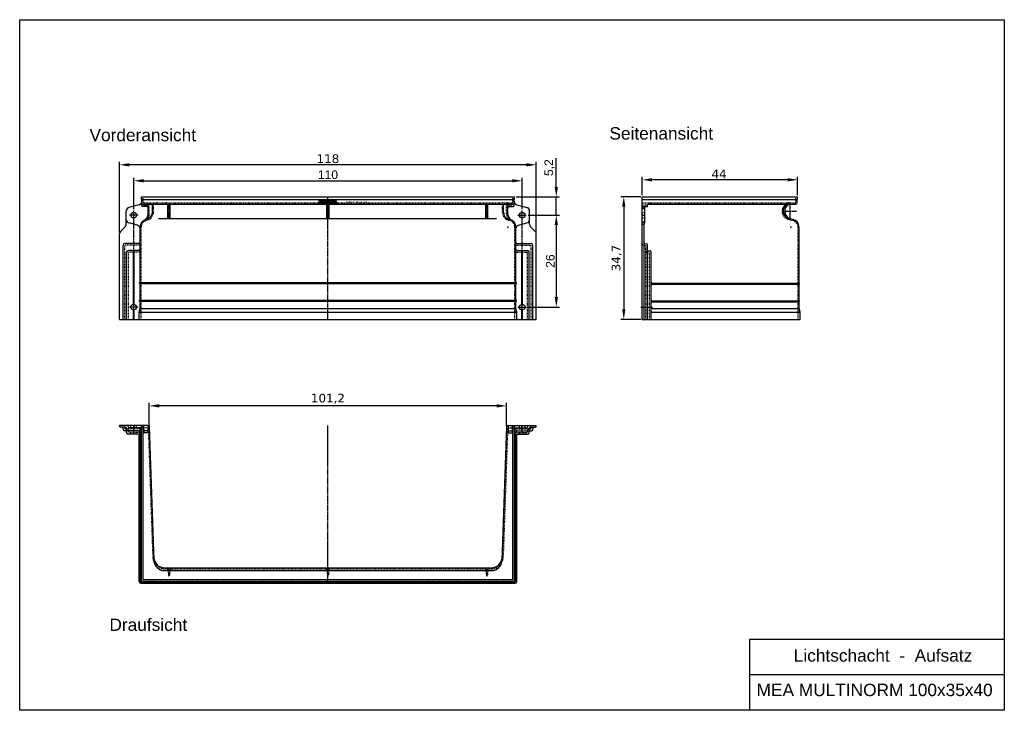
# Model space of a CAD drawing. Header units: millimetres. Extents: x -652 to 2136, y -805 to 1150.
import ezdxf
from ezdxf.enums import TextEntityAlignment as Align

# ---------------------------------------------------------------- set-up
doc = ezdxf.new("R2010")
doc.units = ezdxf.units.MM
doc.linetypes.add('CENTERLI', pattern=[25.4, 19.05, -1.5875, 3.175, -1.5875])
doc.linetypes.add('DOTTED', pattern=[3.175, 1.5875, -1.5875])
doc.layers.add('100', color=10, linetype='Continuous')
doc.layers.add('180', color=90, linetype='DOTTED')
doc.layers.add('Bemassung', color=1, linetype='Continuous', lineweight=25)
doc.styles.get("Standard").update_dxf_attribs({"font": 'arial.ttf'})
doc.dimstyles.new('MEA', dxfattribs={"dimscale": 0, "dimtxt": 3.5, "dimasz": 4, "dimexe": 1.25, "dimexo": 0.625, "dimtad": 1, "dimtxsty": 'Standard', "dimcen": 4, "dimadec": 0, "dimazin": 2, "dimtfac": 1, "dimtmove": 0, "dimatfit": 3, "dimfxl": 1, "dimtvp": 1, "dimtolj": 1, "dimtzin": 0, "dimarcsym": 0})

# ---------------------------------------------------------------- blocks, each defined once
blk = doc.blocks.new('*D14')
at = {"layer": 'Bemassung', "color": 0, "lineweight": -2, "ltscale": 0.3}
for p, q in [((1110.7, 653.1), (1110.7, 705.7)), ((1550.7, 653.1), (1550.7, 705.7)), ((1522.7, 697), (1138.7, 697))]:
    blk.add_line(p, q, dxfattribs=at)
at = {"layer": 'Bemassung', "color": 0, "lineweight": 25, "ltscale": 0.3}
for points in [[(1138.7, 701.6), (1138.7, 692.3), (1110.7, 697)], [(1522.7, 701.6), (1522.7, 692.3), (1550.7, 697)]]:
    blk.add_solid(points, dxfattribs=at)
at = {"layer": 'Defpoints', "color": 0, "lineweight": 25, "ltscale": 0.3}
for p in [(1110.7, 697), (1110.7, 648.8), (1550.7, 648.8)]:
    blk.add_point(p, dxfattribs=at)
at = {"layer": 'Bemassung', "color": 0, "lineweight": 25, "ltscale": 0.3, "insert": (1328.2, 713.6), "char_height": 24.5, "attachment_point": 5}
blk.add_mtext('\\A1;{\\fVerdana|b0|i0|c0|p34;44}', dxfattribs=at)
blk = doc.blocks.new('*D15')
at = {"layer": 'Bemassung', "color": 0, "lineweight": -2, "ltscale": 0.3}
for p, q in [((-369.3, 548), (-369.3, 748)), ((782.7, 739.2), (-341.3, 739.2)), ((810.7, 548), (810.7, 748))]:
    blk.add_line(p, q, dxfattribs=at)
at = {"layer": 'Bemassung', "color": 0, "lineweight": 25, "ltscale": 0.3}
for points in [[(-341.3, 743.9), (-341.3, 734.5), (-369.3, 739.2)], [(782.7, 743.9), (782.7, 734.5), (810.7, 739.2)]]:
    blk.add_solid(points, dxfattribs=at)
at = {"layer": 'Defpoints', "color": 0, "lineweight": 25, "ltscale": 0.3}
for p in [(-369.3, 739.2), (-369.3, 543.6), (810.7, 543.6)]:
    blk.add_point(p, dxfattribs=at)
at = {"layer": 'Bemassung', "color": 0, "lineweight": 25, "ltscale": 0.3, "insert": (220.7, 756.4), "char_height": 24.5, "attachment_point": 5}
blk.add_mtext('\\A1;{\\fVerdana|b0|i0|c0|p34;118}', dxfattribs=at)
blk = doc.blocks.new('*D16')
at = {"layer": 'Bemassung', "color": 0, "lineweight": -2, "ltscale": 0.3}
for p, q in [((-285.1, 2.3), (-285.1, 65.8)), ((698.6, 57), (-257.1, 57)), ((726.6, 2.3), (726.6, 65.8))]:
    blk.add_line(p, q, dxfattribs=at)
at = {"layer": 'Bemassung', "color": 0, "lineweight": 25, "ltscale": 0.3}
for points in [[(-257.1, 61.7), (-257.1, 52.4), (-285.1, 57)], [(698.6, 61.7), (698.6, 52.4), (726.6, 57)]]:
    blk.add_solid(points, dxfattribs=at)
at = {"layer": 'Defpoints', "color": 0, "lineweight": 25, "ltscale": 0.3}
for p in [(-285.1, 57), (-285.1, -2.1), (726.6, -2.1)]:
    blk.add_point(p, dxfattribs=at)
at = {"layer": 'Bemassung', "color": 0, "lineweight": 25, "ltscale": 0.3, "insert": (220.7, 77), "char_height": 24.5, "attachment_point": 5}
blk.add_mtext('\\A1;{\\fVerdana|b0|i0|c0|p34;101,2}', dxfattribs=at)
blk = doc.blocks.new('*D17')
at = {"layer": 'Bemassung', "color": 0, "lineweight": -2, "ltscale": 0.3}
for p, q in [((1106.4, 648.8), (1049.6, 648.8)), ((1058.4, 620.8), (1058.4, 329.8)), ((1106.4, 301.8), (1049.6, 301.8))]:
    blk.add_line(p, q, dxfattribs=at)
at = {"layer": 'Bemassung', "color": 0, "lineweight": 25, "ltscale": 0.3}
for points in [[(1053.7, 620.8), (1063, 620.8), (1058.4, 648.8)], [(1053.7, 329.8), (1063, 329.8), (1058.4, 301.8)]]:
    blk.add_solid(points, dxfattribs=at)
at = {"layer": 'Defpoints', "color": 0, "lineweight": 25, "ltscale": 0.3}
for p in [(1110.7, 648.8), (1058.4, 301.8), (1110.7, 301.8)]:
    blk.add_point(p, dxfattribs=at)
at = {"layer": 'Bemassung', "color": 0, "lineweight": 25, "ltscale": 0.3, "insert": (1038.4, 475.3), "char_height": 24.5, "attachment_point": 5, "rotation": 90}
blk.add_mtext('\\A1;{\\fVerdana|b0|i0|c0|p34;34,7}', dxfattribs=at)
blk = doc.blocks.new('*D18')
at = {"layer": 'Bemassung', "color": 0, "lineweight": -2, "ltscale": 0.3}
for p, q in [((-329.3, 614), (-329.3, 702.9)), ((770.7, 614), (770.7, 702.9)), ((-301.3, 694.1), (742.7, 694.1))]:
    blk.add_line(p, q, dxfattribs=at)
at = {"layer": 'Bemassung', "color": 0, "lineweight": 25, "ltscale": 0.3}
for points in [[(-301.3, 698.8), (-301.3, 689.5), (-329.3, 694.1)], [(742.7, 698.8), (742.7, 689.5), (770.7, 694.1)]]:
    blk.add_solid(points, dxfattribs=at)
at = {"layer": 'Defpoints', "color": 0, "lineweight": 25, "ltscale": 0.3}
for p in [(770.7, 694.1), (-329.3, 609.6), (770.7, 609.6)]:
    blk.add_point(p, dxfattribs=at)
at = {"layer": 'Bemassung', "color": 0, "lineweight": 25, "ltscale": 0.3, "insert": (220.7, 711), "char_height": 24.5, "attachment_point": 5}
blk.add_mtext('\\A1;110', dxfattribs=at)
blk = doc.blocks.new('*D19')
at = {"layer": 'Bemassung', "color": 0, "lineweight": -2, "ltscale": 0.3}
for p, q in [((867.3, 676.8), (867.3, 757.9)), ((753.4, 648.8), (876.1, 648.8)), ((867.3, 596.8), (867.3, 648.8)), ((787.6, 596.8), (876.1, 596.8)), ((867.3, 568.8), (867.3, 540.8))]:
    blk.add_line(p, q, dxfattribs=at)
at = {"layer": 'Bemassung', "color": 0, "lineweight": 25, "ltscale": 0.3}
for points in [[(862.7, 676.8), (872, 676.8), (867.3, 648.8)], [(862.7, 568.8), (872, 568.8), (867.3, 596.8)]]:
    blk.add_solid(points, dxfattribs=at)
at = {"layer": 'Defpoints', "color": 0, "lineweight": 25, "ltscale": 0.3}
for p in [(749, 648.8), (783.2, 596.8), (867.3, 596.8)]:
    blk.add_point(p, dxfattribs=at)
at = {"layer": 'Bemassung', "color": 0, "lineweight": 25, "ltscale": 0.3, "insert": (848.2, 731.3), "char_height": 24.5, "attachment_point": 5, "rotation": 90}
blk.add_mtext('\\A1;5,2', dxfattribs=at)
blk = doc.blocks.new('*D20')
at = {"layer": 'Bemassung', "color": 0, "lineweight": -2, "ltscale": 0.3}
for p, q in [((787.6, 596.8), (876.1, 596.8)), ((867.3, 568.8), (867.3, 364.8)), ((787.6, 336.8), (876.1, 336.8))]:
    blk.add_line(p, q, dxfattribs=at)
at = {"layer": 'Bemassung', "color": 0, "lineweight": 25, "ltscale": 0.3}
for points in [[(862.7, 568.8), (872, 568.8), (867.3, 596.8)], [(862.7, 364.8), (872, 364.8), (867.3, 336.8)]]:
    blk.add_solid(points, dxfattribs=at)
at = {"layer": 'Defpoints', "color": 0, "lineweight": 25, "ltscale": 0.3}
for p in [(783.2, 596.8), (783.2, 336.8), (867.3, 336.8)]:
    blk.add_point(p, dxfattribs=at)
at = {"layer": 'Bemassung', "color": 0, "lineweight": 25, "ltscale": 0.3, "insert": (850.4, 466.8), "char_height": 24.5, "attachment_point": 5, "rotation": 90}
blk.add_mtext('\\A1;26', dxfattribs=at)

msp = doc.modelspace()

# ---------------------------------------------------------------- linework, layer by layer
for p, q in [((-307.52, 648.76), (748.98, 648.76)), ((-307.52, 641.33), (-307.52, 648.76)), ((-306.52, 640.76), (-307.52, 641.33)), ((-307.52, 641.33), (748.98, 641.33)), ((747.98, 640.76), (748.98, 641.33)), ((748.98, 641.33), (748.98, 648.76)), ((1110.73, 301.76), (1110.73, 648.76)), ((1110.73, 648.76), (1550.73, 648.76)), ((1110.73, 641.33), (1550.73, 641.33)), ((1549.73, 640.76), (1550.73, 641.33)), ((1550.73, 641.33), (1550.73, 648.76)), ((-313.93, 626.49), (-342.86, 618.74)), ((-306.52, 623.76), (-306.52, 640.76)), ((-306.52, 640.76), (747.98, 640.76)), ((-304.52, 627.76), (745.98, 627.76)), ((-292.27, 621.76), (-304.52, 621.76)), ((-301.27, 625.76), (-301.27, 627.76)), ((-301.27, 625.76), (-291.27, 625.76)), ((-291.27, 625.76), (-291.27, 627.76)), ((-288.27, 600.77), (-288.27, 623.76)), ((-276.27, 605.08), (-276.27, 623.76)), ((-232.27, 589.05), (-232.27, 625.76)), ((-226.27, 589.05), (-226.27, 625.76)), ((196, 629.76), (196, 639.79)), ((196, 639.79), (202.96, 639.79)), ((203.1, 639.41), (196, 639.41)), ((196, 638.81), (203.33, 638.81)), ((203.56, 638.21), (196, 638.21)), ((196, 637.61), (203.79, 637.61)), ((204.02, 637.01), (196, 637.01)), ((196, 636.41), (204.26, 636.41)), ((198.51, 635.81), (196, 635.81)), ((196, 635.21), (198.51, 635.21)), ((198.51, 634.61), (196, 634.61)), ((196, 634.01), (198.51, 634.01)), ((198.51, 633.41), (196, 633.41)), ((196, 632.81), (198.51, 632.81)), ((198.51, 632.21), (196, 632.21)), ((196, 631.61), (198.51, 631.61)), ((198.51, 631.01), (196, 631.01)), ((196, 630.41), (198.51, 630.41)), ((198.51, 629.81), (196, 629.81)), ((196, 629.76), (198.51, 629.76)), ((198.51, 636.14), (198.51, 629.76)), ((201.23, 629.76), (198.51, 636.14)), ((204.49, 635.81), (198.65, 635.81)), ((198.91, 635.21), (204.72, 635.21)), ((208.1, 634.61), (199.16, 634.61)), ((199.42, 634.01), (207.85, 634.01)), ((207.59, 633.41), (199.67, 633.41)), ((199.93, 632.81), (207.34, 632.81)), ((207.08, 632.21), (200.18, 632.21)), ((200.44, 631.61), (206.83, 631.61)), ((206.57, 631.01), (200.69, 631.01)), ((200.95, 630.41), (206.31, 630.41)), ((206.06, 629.81), (201.2, 629.81)), ((201.23, 629.76), (206.04, 629.76)), ((202.96, 639.79), (204.88, 634.77)), ((204.88, 634.77), (207.06, 639.79)), ((205.07, 635.21), (208.36, 635.21)), ((208.61, 635.81), (205.34, 635.81)), ((205.6, 636.41), (214.7, 636.41)), ((214.7, 637.01), (205.86, 637.01)), ((208.72, 636.05), (206.04, 629.76)), ((206.12, 637.61), (214.7, 637.61)), ((214.7, 638.21), (206.38, 638.21)), ((206.64, 638.81), (214.7, 638.81)), ((214.7, 639.41), (206.9, 639.41)), ((207.06, 639.79), (214.7, 639.79)), ((208.72, 629.76), (208.72, 636.05)), ((214.7, 635.81), (208.72, 635.81)), ((208.72, 635.21), (214.7, 635.21)), ((214.7, 634.61), (208.72, 634.61)), ((208.72, 634.01), (214.7, 634.01)), ((214.7, 633.41), (208.72, 633.41)), ((208.72, 632.81), (214.7, 632.81)), ((214.7, 632.21), (208.72, 632.21)), ((208.72, 631.61), (214.7, 631.61)), ((214.7, 631.01), (208.72, 631.01)), ((208.72, 630.41), (214.7, 630.41)), ((214.7, 629.81), (208.72, 629.81)), ((208.72, 629.76), (214.7, 629.76)), ((214.7, 639.79), (214.7, 629.76)), ((217.44, 639.79), (229.52, 639.79)), ((217.44, 639.79), (217.44, 629.76)), ((229.52, 639.41), (217.44, 639.41)), ((217.44, 638.81), (229.52, 638.81)), ((229.52, 638.21), (217.44, 638.21)), ((217.44, 637.61), (223.82, 637.61)), ((223.82, 637.01), (217.44, 637.01)), ((217.44, 636.41), (223.82, 636.41)), ((223.82, 635.81), (217.44, 635.81)), ((217.44, 635.21), (228.95, 635.21)), ((228.95, 634.61), (217.44, 634.61)), ((217.44, 634.01), (228.95, 634.01)), ((223.82, 633.41), (217.44, 633.41)), ((217.44, 632.81), (223.82, 632.81)), ((223.82, 632.21), (217.44, 632.21)), ((217.44, 631.61), (229.52, 631.61)), ((229.52, 631.01), (217.44, 631.01)), ((217.44, 630.41), (229.52, 630.41)), ((229.52, 629.81), (217.44, 629.81)), ((229.52, 629.76), (217.44, 629.76)), ((217.44, 629.76), (229.52, 629.76)), ((217.73, 589.05), (217.73, 625.76)), ((223.73, 589.05), (223.73, 625.76)), ((229.52, 637.79), (223.82, 637.79)), ((223.82, 637.79), (223.82, 635.77)), ((223.82, 635.77), (228.95, 635.77)), ((228.95, 633.78), (223.82, 633.78)), ((223.82, 633.78), (223.82, 631.75)), ((223.82, 631.75), (229.52, 631.75)), ((228.95, 635.77), (228.95, 633.78)), ((229.52, 639.79), (229.52, 637.79)), ((229.52, 631.75), (229.52, 629.76)), ((229.98, 629.76), (234.31, 639.79)), ((229.98, 629.76), (233.28, 629.76)), ((233.31, 629.81), (230, 629.81)), ((230.26, 630.41), (233.62, 630.41)), ((233.94, 631.01), (230.52, 631.01)), ((230.78, 631.61), (234.25, 631.61)), ((245.28, 632.21), (231.04, 632.21)), ((231.29, 632.81), (245, 632.81)), ((244.73, 633.41), (231.55, 633.41)), ((231.81, 634.01), (235.26, 634.01)), ((235.5, 634.61), (232.07, 634.61)), ((232.33, 635.21), (235.73, 635.21)), ((235.96, 635.81), (232.59, 635.81)), ((232.85, 636.41), (236.19, 636.41)), ((236.42, 637.01), (233.11, 637.01)), ((233.28, 629.76), (234.27, 631.64)), ((233.37, 637.61), (242.82, 637.61)), ((242.55, 638.21), (233.63, 638.21)), ((233.89, 638.81), (242.28, 638.81)), ((242, 639.41), (234.14, 639.41)), ((234.27, 631.64), (238.73, 631.64)), ((234.31, 639.79), (241.83, 639.79)), ((235.04, 633.44), (236.44, 637.07)), ((235.04, 633.44), (237.91, 633.44)), ((236.44, 637.07), (237.91, 633.44)), ((243.09, 637.01), (236.46, 637.01)), ((236.71, 636.41), (243.37, 636.41)), ((243.64, 635.81), (236.95, 635.81)), ((237.19, 635.21), (243.91, 635.21)), ((244.19, 634.61), (237.43, 634.61)), ((237.68, 634.01), (244.46, 634.01)), ((238.73, 631.64), (239.76, 629.76)), ((238.74, 631.61), (245.55, 631.61)), ((245.82, 631.01), (239.07, 631.01)), ((239.4, 630.41), (246.09, 630.41)), ((246.37, 629.81), (239.73, 629.81)), ((239.76, 629.76), (246.39, 629.76)), ((241.83, 639.79), (246.39, 629.76)), ((667.73, 589.05), (667.73, 625.76)), ((673.73, 589.05), (673.73, 625.76)), ((717.73, 605.08), (717.73, 623.76)), ((729.73, 600.77), (729.73, 623.76)), ((732.73, 625.76), (732.73, 627.76)), ((732.73, 625.76), (742.73, 625.76)), ((733.73, 621.76), (745.98, 621.76)), ((742.73, 625.76), (742.73, 627.76)), ((747.98, 623.76), (747.98, 640.76)), ((755.39, 626.49), (784.32, 618.74)), ((1110.73, 640.76), (1549.73, 640.76)), ((1110.73, 621.76), (1113.73, 621.76)), ((1110.73, 616.76), (1113.73, 616.76)), ((1117.73, 575.76), (1117.73, 619.76)), ((1119.73, 621.76), (1125.73, 621.76)), ((1125.73, 621.76), (1125.73, 625.76)), ((1127.73, 627.76), (1543.73, 627.76)), ((1549.73, 633.76), (1549.73, 640.76)), ((-350.27, 570.9), (-350.27, 609.08)), ((-294.22, 584.92), (-291.1, 585.76)), ((732.55, 585.76), (735.68, 584.92)), ((791.73, 570.9), (791.73, 609.08)), ((1524.55, 588.44), (1537.68, 584.92)), ((-353.2, 563.83), (-366.34, 550.69)), ((-318.68, 568.29), (-342.86, 574.77)), ((-311.27, 405.76), (-311.27, 562.71)), ((752.73, 405.76), (752.73, 562.71)), ((760.14, 568.29), (784.32, 574.77)), ((794.66, 563.83), (807.8, 550.69)), ((1110.73, 576.76), (1113.73, 576.76)), ((1110.73, 571.76), (1113.73, 571.76)), ((1115.73, 301.76), (1115.73, 572.29)), ((1554.73, 404.26), (1554.73, 562.7)), ((-369.27, 301.76), (-369.27, 543.61)), ((810.73, 301.76), (810.73, 543.61)), ((-359.27, 301.76), (-359.27, 511.76)), ((-315.27, 516.76), (-354.27, 516.76)), ((756.73, 516.76), (795.73, 516.76)), ((800.73, 301.76), (800.73, 511.76)), ((1117.55, 516.18), (1122.99, 515.7)), ((1125.73, 301.76), (1125.73, 512.71)), ((-349.27, 301.76), (-349.27, 491.76)), ((-315.27, 496.76), (-344.27, 496.76)), ((-330.27, 344.69), (-330.27, 496.76)), ((-328.27, 344.69), (-328.27, 496.76)), ((756.73, 496.76), (785.73, 496.76)), ((769.73, 344.69), (769.73, 496.76)), ((771.73, 344.69), (771.73, 496.76)), ((790.73, 301.76), (790.73, 491.76)), ((1127.55, 496.18), (1132.99, 495.7)), ((1135.73, 301.76), (1135.73, 492.71)), ((-312.77, 403.26), (-312.77, 405.76)), ((-312.77, 405.76), (754.23, 405.76)), ((-312.77, 403.26), (754.23, 403.26)), ((-311.27, 355.76), (-311.27, 403.26)), ((752.73, 355.76), (752.73, 403.26)), ((754.23, 403.26), (754.23, 405.76)), ((1138.73, 404.26), (1556.23, 404.26)), ((1138.73, 401.76), (1556.23, 401.76)), ((1554.73, 354.26), (1554.73, 401.76)), ((1556.23, 401.76), (1556.23, 404.26)), ((-312.77, 353.26), (-312.77, 355.76)), ((-312.77, 355.76), (754.23, 355.76)), ((-312.77, 353.26), (754.23, 353.26)), ((-311.27, 332.95), (-311.27, 353.26)), ((752.73, 332.95), (752.73, 353.26)), ((754.23, 353.26), (754.23, 355.76)), ((1138.73, 354.26), (1556.23, 354.26)), ((1138.73, 351.76), (1556.23, 351.76)), ((1554.73, 332.95), (1554.73, 351.76)), ((1556.23, 351.76), (1556.23, 354.26)), ((-330.27, 301.76), (-330.27, 328.82)), ((-328.27, 301.76), (-328.27, 328.82)), ((-314.27, 321.76), (-311.27, 332.95)), ((-314.27, 301.76), (-314.27, 321.76)), ((-314.27, 321.76), (755.73, 321.76)), ((-314.27, 301.76), (-314.27, 321.76)), ((-311.27, 332.95), (752.73, 332.95)), ((755.73, 321.76), (752.73, 332.95)), ((755.73, 301.76), (755.73, 321.76)), ((769.73, 301.76), (769.73, 328.82)), ((771.73, 301.76), (771.73, 328.82)), ((1138.73, 332.95), (1554.73, 332.95)), ((1138.73, 321.76), (1557.73, 321.76)), ((1557.73, 321.76), (1554.73, 332.95)), ((1557.73, 301.76), (1557.73, 321.76)), ((-369.27, 301.76), (810.73, 301.76)), ((1110.73, 301.76), (1557.73, 301.76)), ((-369.27, -0.24), (-369.27, 1.76)), ((-289.13, 1.76), (-369.27, 1.76)), ((-345.27, -2.24), (-345.27, 1.76)), ((-327.88, -2.24), (-327.88, 1.76)), ((-307.27, -435.32), (-307.27, 1.76)), ((-302.52, -433.24), (-302.52, 1.76)), ((-301.27, 1.76), (-300.54, -19.24)), ((-289.27, 1.76), (-290, -19.24)), ((730.59, 1.76), (810.73, 1.76)), ((730.73, 1.76), (731.46, -19.24)), ((742.73, 1.76), (742, -19.24)), ((743.98, -433.24), (743.98, 1.76)), ((748.73, -435.32), (748.73, 1.76)), ((769.34, -2.24), (769.34, 1.76)), ((786.73, -2.24), (786.73, 1.76)), ((810.73, -0.24), (810.73, 1.76)), ((-353.27, -3.24), (-366.27, -3.24)), ((-359.27, -9.24), (-359.27, -7.24)), ((-315.27, -13.24), (-355.27, -13.24)), ((-349.27, -19.24), (-349.27, -7.24)), ((-315.27, -23.24), (-345.27, -23.24)), ((-307.27, -5.24), (-342.27, -5.24)), ((-314.27, -440.24), (-314.27, -25.24)), ((-311.27, -437.24), (-311.27, -17.24)), ((-289.8, -13.24), (-300.75, -13.24)), ((-290, -19.24), (-300.54, -19.24)), ((-285.14, -2.1), (-271.93, -380.29)), ((726.59, -2.1), (713.39, -380.29)), ((731.25, -13.24), (742.2, -13.24)), ((731.46, -19.24), (742, -19.24)), ((748.73, -5.24), (783.73, -5.24)), ((752.73, -437.24), (752.73, -17.24)), ((755.73, -440.24), (755.73, -25.24)), ((756.73, -13.24), (796.73, -13.24)), ((757.73, -23.24), (786.73, -23.24)), ((790.73, -19.24), (790.73, -7.24)), ((794.73, -3.24), (807.73, -3.24)), ((800.73, -9.24), (800.73, -7.24)), ((-242.23, -401.24), (683.68, -401.24)), ((-241.95, -409.24), (683.41, -409.24)), ((-309.27, -445.24), (750.73, -445.24)), ((-306.27, -442.24), (747.73, -442.24)), ((-302.27, -440.32), (743.73, -440.32)), ((741.98, -435.24), (-300.52, -435.24))]:
    msp.add_line(p, q)
at = {"lineweight": 25, "ltscale": 0.3}
for p, q in [((2135.83, -604.71), (1414.56, -604.71)), ((1414.56, -604.71), (1414.56, -804.71)), ((2135.83, -704.71), (1414.56, -704.71))]:
    msp.add_line(p, q, dxfattribs=at)
msp.add_lwpolyline([(-652.1, 1150.05), (2135.83, 1150.05), (2135.83, -804.71), (-652.1, -804.71)], close=True, dxfattribs=at)
for centre in [(-329.27, 596.76), (770.73, 596.76), (-329.27, 336.76), (770.73, 336.76)]:
    msp.add_circle(centre, 8)
for centre, radius, start, end in [((-340.27, 609.08), 10, 105, 180), ((-316.52, 636.15), 10, 285, 0), ((-304.52, 629.76), 2, 180, 270), ((-304.52, 623.76), 2, 180, 270), ((-292.27, 623.76), 4, 0, 90), ((-292.27, 617.76), 4, 0, 90), ((-280.27, 623.76), 4, 0, 90), ((-234.27, 625.76), 2, 0, 90), ((-224.27, 625.76), 2, 90, 180), ((215.73, 625.76), 2, 0, 90), ((225.73, 625.76), 2, 90, 180), ((665.73, 625.76), 2, 0, 90), ((675.73, 625.76), 2, 90, 180), ((721.73, 623.76), 4, 90, 180), ((733.73, 623.76), 4, 90, 180), ((733.73, 617.76), 4, 90, 180), ((745.98, 629.76), 2, 270, 0), ((745.98, 623.76), 2, 270, 0), ((757.98, 636.15), 10, 180, 255), ((781.73, 609.08), 10, 0, 75), ((1113.73, 617.76), 4, 0, 90), ((1113.73, 612.76), 4, 0, 90), ((1119.73, 619.76), 2, 90, 180), ((1127.73, 625.76), 2, 90, 180), ((1529.73, 607.76), 20, 90, 255), ((1536.73, 607.76), 22.5, 119.52855, 240.79183), ((1543.73, 633.76), 6, 270, 0), ((-308.27, 600.77), 20, 297.71775, 0), ((-296.27, 605.08), 20, 285, 0), ((-234.27, 589.05), 2, 270, 0), ((-224.27, 589.05), 2, 180, 270), ((215.73, 589.05), 2, 270, 0), ((225.73, 589.05), 2, 180, 270), ((665.73, 589.05), 2, 270, 0), ((675.73, 589.05), 2, 180, 270), ((737.73, 605.08), 20, 180, 255), ((749.73, 600.77), 20, 180, 242.28225), ((-360.27, 570.9), 10, 315, 0), ((-340.27, 584.43), 10, 180, 255), ((-321.27, 558.63), 10, 0, 75), ((-288.27, 562.71), 23, 105, 180), ((729.73, 562.71), 23, 0, 75), ((762.73, 558.63), 10, 105, 180), ((781.73, 584.43), 10, 285, 0), ((801.73, 570.9), 10, 180, 225), ((1113.73, 580.76), 4, 270, 0), ((1113.73, 575.76), 4, 270, 0), ((1531.73, 562.7), 23, 0, 75), ((-359.27, 543.61), 10, 135, 180), ((800.73, 543.61), 10, 0, 45), ((-354.27, 511.76), 5, 90, 180), ((-315.27, 520.76), 4, 270, 0), ((756.73, 520.76), 4, 180, 270), ((795.73, 511.76), 5, 0, 90), ((1117.73, 518.17), 2, 180, 265), ((1122.73, 512.71), 3, 0, 85), ((-344.27, 491.76), 5, 90, 180), ((-315.27, 500.76), 4, 270, 0), ((756.73, 500.76), 4, 180, 270), ((785.73, 491.76), 5, 0, 90), ((1127.73, 498.17), 2, 180, 265), ((1132.73, 492.71), 3, 0, 85), ((1138.73, 407.26), 3, 180, 270), ((1138.73, 398.76), 3, 90, 180), ((1138.73, 357.26), 3, 180, 270), ((1138.73, 348.76), 3, 90, 180), ((1138.73, 335.95), 3, 180, 270), ((1138.73, 324.76), 3, 180, 270), ((-289.13, -2.24), 4, 2, 90), ((730.59, -2.24), 4, 90, 178), ((-366.27, -0.24), 3, 180, 270), ((-363.27, -7.24), 4, 0, 90), ((-355.27, -9.24), 4, 180, 270), ((-353.27, -7.24), 4, 0, 90), ((-345.27, -19.24), 4, 180, 270), ((-342.27, -2.24), 3, 180, 270), ((-324.88, -2.24), 3, 180, 270), ((-316.27, -25.24), 2, 0, 90), ((-315.27, -17.24), 4, 0, 90), ((-315.27, -27.24), 4, 0, 90), ((756.73, -17.24), 4, 90, 180), ((757.73, -25.24), 2, 90, 180), ((766.34, -2.24), 3, 270, 0), ((783.73, -2.24), 3, 270, 0), ((786.73, -19.24), 4, 270, 0), ((794.73, -7.24), 4, 90, 180), ((796.73, -9.24), 4, 270, 0), ((804.73, -7.24), 4, 90, 180), ((807.73, -0.24), 3, 270, 0), ((-242.23, -371.24), 30, 182, 270), ((-241.95, -379.24), 30, 182, 270), ((683.41, -379.24), 30, 270, 358), ((683.68, -371.24), 30, 270, 358), ((-309.27, -440.24), 5, 180, 270), ((-306.27, -437.24), 5, 180, 270), ((-302.27, -435.32), 5, 180, 270), ((-300.52, -433.24), 2, 180, 270), ((741.98, -433.24), 2, 270, 0), ((743.73, -435.32), 5, 270, 0), ((747.73, -437.24), 5, 270, 0), ((750.73, -440.24), 5, 270, 0)]:
    msp.add_arc(centre, radius, start, end)
at = {"layer": '100', "color": 50, "linetype": 'CENTERLI'}
for p, q in [((220.73, 301.76), (220.73, 648.76)), ((-229.27, 587.05), (-229.27, 627.76)), ((-229.27, 587.05), (-229.27, 627.76)), ((670.73, 587.05), (670.73, 627.76)), ((1529.73, 587.05), (1529.73, 627.76)), ((-317.07, 596.76), (-341.79, 596.76)), ((-329.27, 301.76), (-329.27, 609.64)), ((758.52, 596.76), (783.24, 596.76)), ((770.73, 301.76), (770.73, 609.64)), ((1110.73, 596.76), (1117.73, 596.76)), ((1509.73, 607.76), (1547.73, 607.76)), ((-317.07, 336.76), (-341.79, 336.76)), ((758.52, 336.76), (783.24, 336.76)), ((1106.29, 336.76), (1139.98, 336.76)), ((-329.27, -23.24), (-329.27, 1.76)), ((220.73, -445.24), (220.73, 1.76)), ((770.73, -23.24), (770.73, 1.76)), ((-229.27, -424.24), (-229.27, -404.24)), ((670.73, -424.24), (670.73, -404.24))]:
    msp.add_line(p, q, dxfattribs=at)
at = {"layer": '100', "color": 50}
msp.add_line((-259.52, 587.05), (697.61, 587.05), dxfattribs=at)
at = {"layer": '100', "color": 10}
for p in [(-350.27, 576.76), (729.73, 562.71), (1531.73, 562.7), (-285.27, 1.76), (726.73, 1.76)]:
    msp.add_point(p, dxfattribs=at)
at = {"layer": '180'}
for p, q in [((-302.52, 633.76), (-302.52, 648.76)), ((743.98, 633.76), (743.98, 648.76)), ((1545.73, 633.76), (1545.73, 648.76)), ((-300.52, 631.76), (741.98, 631.76)), ((-285.27, 600.77), (-285.27, 629.76)), ((-273.27, 605.08), (-273.27, 629.76)), ((714.73, 605.08), (714.73, 629.76)), ((726.73, 600.77), (726.73, 629.76)), ((1110.73, 631.76), (1543.73, 631.76)), ((1110.73, 625.76), (1125.73, 625.76)), ((1131.73, 627.76), (1131.73, 631.76)), ((1516.06, 626.25), (1520.86, 629.8)), ((1110.73, 604.76), (1117.73, 604.76)), ((1110.73, 588.76), (1117.73, 588.76)), ((1523.78, 585.54), (1536.9, 582.02)), ((-308.27, 301.76), (-308.27, 562.71)), ((-293.45, 582.03), (-290.32, 582.86)), ((731.78, 582.86), (734.9, 582.03)), ((749.73, 301.76), (749.73, 562.71)), ((1551.73, 301.76), (1551.73, 562.7)), ((-354.27, 301.76), (-354.27, 509.76)), ((-312.27, 511.76), (-352.27, 511.76)), ((753.73, 511.76), (793.73, 511.76)), ((795.73, 301.76), (795.73, 509.76)), ((1115.29, 511.36), (1118.9, 511.04)), ((1120.73, 301.76), (1120.73, 509.05)), ((-344.27, 301.76), (-344.27, 489.76)), ((-312.27, 491.76), (-342.27, 491.76)), ((753.73, 491.76), (783.73, 491.76)), ((785.73, 301.76), (785.73, 489.76)), ((1124.82, 491.4), (1128.9, 491.04)), ((1130.73, 301.76), (1130.73, 489.05)), ((-354.27, -6.24), (-354.27, 1.76)), ((-337.27, -5.24), (-337.27, 1.76)), ((-321.27, -5.24), (-321.27, 1.76)), ((762.73, -5.24), (762.73, 1.76)), ((778.73, -5.24), (778.73, 1.76)), ((795.73, -6.24), (795.73, 1.76)), ((-309.27, -8.24), (-352.27, -8.24)), ((-344.27, -16.24), (-344.27, -12.24)), ((-314.27, -18.24), (-342.27, -18.24)), ((-337.27, -23.24), (-337.27, -18.24)), ((-321.27, -23.24), (-321.27, -18.24)), ((-312.27, -16.24), (-312.27, -9.24)), ((-308.27, -436.24), (-308.27, -9.24)), ((-291.89, -5.24), (-307.27, -5.24)), ((-287.89, -9.1), (-275.21, -372.4)), ((729.35, -9.1), (716.66, -372.4)), ((733.35, -5.24), (748.73, -5.24)), ((749.73, -436.24), (749.73, -9.24)), ((750.73, -8.24), (793.73, -8.24)), ((753.73, -16.24), (753.73, -9.24)), ((755.73, -18.24), (783.73, -18.24)), ((762.73, -23.24), (762.73, -18.24)), ((778.73, -23.24), (778.73, -18.24)), ((785.73, -16.24), (785.73, -12.24)), ((-242.23, -404.24), (683.68, -404.24)), ((-232.03, -406.98), (-230.63, -423)), ((-226.51, -406.98), (-227.91, -423)), ((217.97, -406.98), (219.37, -423)), ((223.49, -406.98), (222.09, -423)), ((667.97, -406.98), (669.37, -423)), ((673.49, -406.98), (672.09, -423)), ((-305.27, -439.24), (746.73, -439.24))]:
    msp.add_line(p, q, dxfattribs=at)
for centre, radius, start, end in [((-300.52, 633.76), 2, 180, 270), ((-287.27, 629.76), 2, 0, 90), ((-275.27, 629.76), 2, 0, 90), ((716.73, 629.76), 2, 90, 180), ((728.73, 629.76), 2, 90, 180), ((741.98, 633.76), 2, 270, 0), ((1529.73, 607.76), 23, 126.46554, 255), ((1526.8, 621.76), 10, 90, 126.46554), ((1543.73, 633.76), 2, 270, 0), ((-308.27, 600.77), 23, 297.71775, 0), ((-296.27, 605.08), 23, 285, 0), ((737.73, 605.08), 23, 180, 255), ((749.73, 600.77), 23, 180, 242.28225), ((-288.27, 562.71), 20, 117.71775, 180), ((729.73, 562.71), 20, 0, 62.28225), ((1531.73, 562.7), 20, 0, 75), ((-352.27, 509.76), 2, 90, 180), ((-312.27, 515.76), 4, 270, 0), ((753.73, 515.76), 4, 180, 270), ((793.73, 509.76), 2, 0, 90), ((1115.73, 516.34), 5, 180, 265), ((1118.73, 509.05), 2, 0, 85), ((-342.27, 489.76), 2, 90, 180), ((-312.27, 495.76), 4, 270, 0), ((753.73, 495.76), 4, 180, 270), ((783.73, 489.76), 2, 0, 90), ((1123.73, 494.51), 3, 180, 265), ((1128.73, 489.05), 2, 0, 85), ((-352.27, -6.24), 2, 180, 270), ((-348.27, -12.24), 4, 0, 90), ((-342.27, -16.24), 2, 180, 270), ((-314.27, -16.24), 2, 270, 0), ((-311.27, -9.24), 1, 90, 180), ((-309.27, -9.24), 1, 0, 90), ((-291.89, -9.24), 4, 2, 90), ((733.35, -9.24), 4, 90, 178), ((750.73, -9.24), 1, 90, 180), ((752.73, -9.24), 1, 0, 90), ((755.73, -16.24), 2, 180, 270), ((783.73, -16.24), 2, 270, 0), ((789.73, -12.24), 4, 90, 180), ((793.73, -6.24), 2, 270, 0), ((-242.23, -371.24), 33, 182, 270), ((683.68, -371.24), 33, 270, 358), ((-235.02, -407.24), 3, 5, 90), ((-229.27, -406.44), 2.8, 184.99991, 352.06585), ((-223.52, -407.24), 3, 90, 175), ((214.98, -407.24), 3, 5, 90), ((220.73, -406.44), 2.8, 184.99991, 352.06585), ((226.48, -407.24), 3, 90, 175), ((664.98, -407.24), 3, 5, 90), ((670.73, -406.44), 2.8, 184.99991, 352.06585), ((676.48, -407.24), 3, 90, 175), ((-305.27, -436.24), 3, 180, 270), ((-229.27, -422.88), 1.36, 184.99981, 355.00019), ((220.73, -422.88), 1.36, 184.99981, 355.00019), ((670.73, -422.88), 1.36, 184.99981, 355.00019), ((746.73, -436.24), 3, 270, 0)]:
    msp.add_arc(centre, radius, start, end, dxfattribs=at)

# ---------------------------------------------------------------- texts
at = {"width": 0.9}
msp.add_text('100 X 40 X 35', height=7, dxfattribs=at).set_placement((301.54, 630.24), align=Align.CENTER)
at = {"lineweight": 25, "ltscale": 0.3, "char_height": 35, "attachment_point": 1}
for s, insert, width in [('Lichtschacht  -  Aufsatz', (1539.64, -632.05), 596.1906), ('MEA MULTINORM 100x35x40 ', (1434.56, -729.56), 810.2704)]:
    msp.add_mtext(s, dxfattribs=dict(at, insert=insert, width=width))
at = {"layer": 'Bemassung', "lineweight": 25, "ltscale": 0.3, "char_height": 35, "attachment_point": 1}
for s, insert, width in [('Vorderansicht', (-454.39, 841.06), 466.4842), ('Seitenansicht', (1017.7, 845.78), 505.1974), ('Draufsicht', (-398, -544.92), 767.7691)]:
    msp.add_mtext(s, dxfattribs=dict(at, insert=insert, width=width))

# ---------------------------------------------------------------- dimensions: what is measured, and where the dimension line sits
at = {"layer": 'Bemassung', "lineweight": 25, "ltscale": 0.3}
for base, p1, p2, picture, middle in [((-369.27, 739.21), (810.73, 543.61), (-369.27, 543.61), '*D15', (220.73, 739.21)), ((1110.73, 696.96), (1550.73, 648.76), (1110.73, 648.76), '*D14', (1328.23, 696.96)), ((-285.14, 57.04), (726.59, -2.1), (-285.14, -2.1), '*D16', (220.73, 57.04))]:
    dim = msp.add_linear_dim(base=base, p1=p1, p2=p2, text='{\\fVerdana|b0|i0|c0|p34;<>}', dimstyle='MEA', override={"dimscale": 7, "dimdec": 1, "dimlfac": 0.1}, dxfattribs=at)
    dim.commit()
    dim.dimension.update_dxf_attribs({"geometry": picture, "text_midpoint": middle, "dimtype": 160})
for base, p1, p2, picture, middle in [((867.33, 596.76), (748.98, 648.76), (783.24, 596.76), '*D19', (867.33, 731.31)), ((867.33, 336.76), (783.24, 596.76), (783.24, 336.76), '*D20', (867.33, 466.76))]:
    dim = msp.add_linear_dim(base=base, p1=p1, p2=p2, angle=90, dimstyle='MEA', override={"dimscale": 7, "dimdec": 1, "dimlfac": 0.1}, dxfattribs=at)
    dim.commit()
    dim.dimension.update_dxf_attribs({"geometry": picture, "text_midpoint": middle, "dimtype": 160})
dim = msp.add_linear_dim(base=(770.73, 694.13), p1=(-329.27, 609.64), p2=(770.73, 609.64), dimstyle='MEA', override={"dimscale": 7, "dimdec": 1, "dimlfac": 0.1}, dxfattribs=at)
dim.commit()
dim.dimension.update_dxf_attribs({"geometry": '*D18', "text_midpoint": (220.73, 711.02)})
dim = msp.add_linear_dim(base=(1058.37, 301.76), p1=(1110.73, 648.76), p2=(1110.73, 301.76), angle=90, text='{\\fVerdana|b0|i0|c0|p34;<>}', dimstyle='MEA', override={"dimscale": 7, "dimdec": 1, "dimlfac": 0.1}, dxfattribs=at)
dim.commit()
dim.dimension.update_dxf_attribs({"geometry": '*D17', "text_midpoint": (1058.37, 475.26), "dimtype": 160})

doc.saveas('drawing.dxf')
